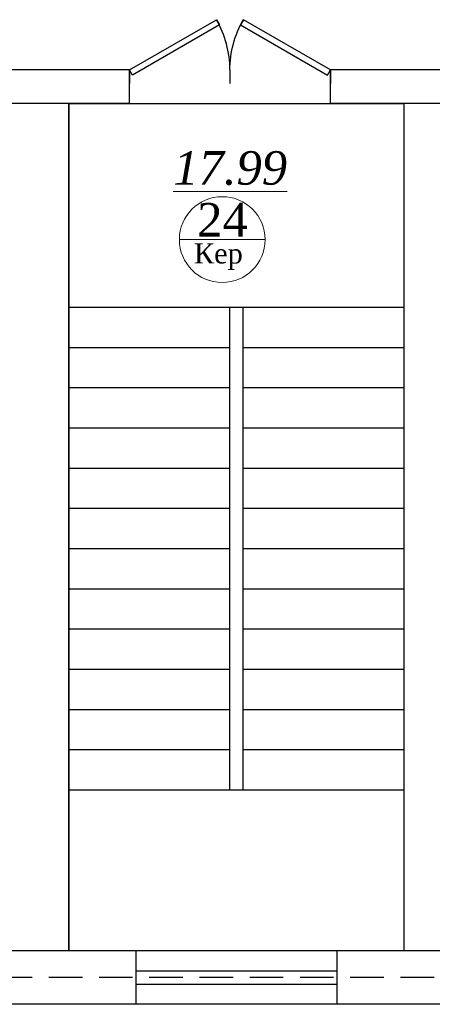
# Model space of a CAD drawing. Header units: inches. Extents: x 8001 to 766003, y -84601 to 563258.
# Tile 8 of 188: x 207674 to 210754, y 9180 to 16525. Entities that reach past the tile are written whole.
import ezdxf

# ---------------------------------------------------------------- set-up
doc = ezdxf.new("R2010")
doc.units = ezdxf.units.IN
doc.header["$MEASUREMENT"] = 0
doc.linetypes.add('( Hidden )', pattern=[0.375, 0.25, -0.125])
doc.layers.add('СТЕНЫ', color=7, linetype='Continuous', lineweight=40)
doc.styles.add('TIEMS', font='times.ttf')

# ---------------------------------------------------------------- blocks, each defined once
blk = doc.blocks.new('*U289')
at = {"color": 5}
for p, q in [((0, 0), (0, -3.999999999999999)), ((30, -3.33066907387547e-16), (30, -3.999999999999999))]:
    blk.add_line(p, q, dxfattribs=at)
blk.add_lwpolyline([(0, -8.881784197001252e-16), (25.98076211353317, 14.99999999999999), (26.85576211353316, 13.48445554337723), (0.875, -1.515544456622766)], close=True, dxfattribs=at)
blk.add_arc((0, 0), 30, 0, 29.99999999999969, dxfattribs=at)
blk = doc.blocks.new('ggggggggggggggfffffggggg')
for p, q in [((3068772.464016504, 634647.3471753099), (3068772.464016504, 634247.3471753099)), ((3070272.464016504, 634647.3471753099), (3070272.464016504, 634247.3471753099))]:
    blk.add_line(p, q)
at = {"color": 5}
for p, q in [((3068772.464016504, 634497.3471753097), (3070272.464016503, 634497.3471753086)), ((3068772.464016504, 634497.3471753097), (3070272.464016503, 634497.3471753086)), ((3068772.464016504, 634397.3471753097), (3070272.464016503, 634397.3471753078)), ((3068772.464016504, 634397.3471753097), (3070272.464016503, 634397.3471753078))]:
    blk.add_line(p, q, dxfattribs=at)
blk = doc.blocks.new('hkgk')
for p, q in [((180321.1995090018, 64159.33996780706), (178271.1995090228, 64159.33996780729)), ((180672.7463723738, 64159.33996780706), (180022.7463723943, 64159.33996780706)), ((180672.7463723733, 63909.33996780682), (180672.7463723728, 64159.33996780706)), ((183671.1995090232, 64159.33996780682), (182172.7463723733, 64159.33996780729)), ((182172.7463723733, 63909.33996780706), (182172.7463723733, 64159.33996780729)), ((180672.7463723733, 63909.33996780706), (178271.1995090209, 63909.33996780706)), ((180221.1995090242, 63909.33996780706), (180221.1995090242, 57589.33996780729)), ((183671.1995090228, 63909.33996780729), (182172.7463723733, 63909.33996780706)), ((182720.7463723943, 63909.33996780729), (182720.7463723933, 57589.33996780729)), ((180221.1995090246, 62389.33996780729), (182721.1995090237, 62389.33996780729)), ((181421.1995090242, 58789.33996780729), (181421.1995090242, 62389.33996780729)), ((181521.1995090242, 58789.33996780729), (181521.1995090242, 62389.33996780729)), ((180221.1995090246, 62089.33996780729), (181421.1995090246, 62089.33996780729)), ((181521.1995090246, 62089.33996780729), (182721.1995090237, 62089.33996780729)), ((180221.1995090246, 61789.33996780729), (181421.1995090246, 61789.33996780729)), ((181521.1995090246, 61789.33996780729), (182721.1995090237, 61789.33996780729)), ((180221.1995090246, 61489.33996780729), (181421.1995090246, 61489.33996780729)), ((181521.1995090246, 61489.33996780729), (182721.1995090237, 61489.33996780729)), ((180221.1995090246, 61189.33996780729), (181421.1995090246, 61189.33996780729)), ((181521.1995090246, 61189.33996780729), (182721.1995090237, 61189.33996780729)), ((180221.1995090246, 60889.33996780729), (181421.1995090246, 60889.33996780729)), ((181521.1995090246, 60889.33996780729), (182721.1995090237, 60889.33996780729)), ((180221.1995090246, 60589.33996780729), (181421.1995090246, 60589.33996780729)), ((181521.1995090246, 60589.33996780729), (182721.1995090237, 60589.33996780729)), ((180221.1995090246, 60289.33996780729), (181421.1995090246, 60289.33996780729)), ((181521.1995090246, 60289.33996780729), (182721.1995090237, 60289.33996780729)), ((180221.1995090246, 59989.33996780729), (181421.1995090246, 59989.33996780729)), ((181521.1995090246, 59989.33996780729), (182721.1995090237, 59989.33996780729)), ((180221.1995090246, 59689.33996780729), (181421.1995090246, 59689.33996780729)), ((181521.1995090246, 59689.33996780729), (182721.1995090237, 59689.33996780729)), ((180221.1995090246, 59389.33996780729), (181421.1995090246, 59389.33996780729)), ((181521.1995090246, 59389.33996780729), (182721.1995090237, 59389.33996780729)), ((180221.1995090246, 59089.33996780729), (181421.1995090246, 59089.33996780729)), ((181521.1995090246, 59089.33996780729), (182721.1995090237, 59089.33996780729)), ((180221.1995090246, 58789.33996780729), (182721.1995090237, 58789.33996780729)), ((180221.1995090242, 57589.33996780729), (176972.7463723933, 57589.33996780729)), ((183169.1995090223, 57589.33996780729), (180219.6526456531, 57589.33996780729)), ((225121.1995090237, 57589.33996780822), (182471.1995090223, 57589.33996780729)), ((221494.2121135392, 57189.33996780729), (176572.7463723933, 57189.33996780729))]:
    blk.add_line(p, q)
at = {"lineweight": 0, "ltscale": 100}
blk.add_line((181045.478288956, 62893.70090622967), (181685.478288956, 62893.70090622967), dxfattribs=at)
at = {"color": 1, "linetype": '( Hidden )', "ltscale": 1000}
blk.add_line((231321.1995090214, 57389.33996780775), (170227.621721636, 57389.33996780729), dxfattribs=at)
at = {"color": 0}
blk.add_lwpolyline([(180221.1995090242, 63909.33996780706), (182720.7463723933, 63909.33996780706), (182720.7463723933, 57589.33996780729), (180221.1995090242, 57589.33996780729)], close=True, dxfattribs=at)
blk.add_lwpolyline([(180219.6526456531, 57589.33996780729), (179819.6526456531, 57589.33996780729)])
at = {"layer": 'СТЕНЫ', "color": 0, "linetype": 'ByBlock', "lineweight": 0, "ltscale": 100}
blk.add_circle((181365.478288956, 62893.70090622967), 320, dxfattribs=at)
at = {"color": 5, "yscale": 25, "zscale": 25}
for p, xscale in [((180672.7463723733, 64159.33996780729), 25), ((182172.7463723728, 64159.33996780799), -25)]:
    blk.add_blockref('*U289', p, dxfattribs=dict(at, xscale=xscale))
blk.add_blockref('ggggggggggggggfffffggggg', (-2888052.811370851, -577058.0072075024))
at = {"lineweight": 0, "ltscale": 100, "char_height": 250, "attachment_point": 5, "style": 'TIEMS'}
for s, insert in [('\\A1;{\\fTimes New Roman|b0|i1|c204|p18;\\L17.99}', (181424.5512113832, 63425.90091599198)), ('\\A1;24', (181367.6152844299, 63041.9501811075))]:
    blk.add_mtext(s, dxfattribs=dict(at, insert=insert))
at = {"lineweight": 0, "ltscale": 100, "insert": (181336.4163520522, 62766.53909777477), "char_height": 150, "width": 1156.471053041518, "attachment_point": 5, "style": 'TIEMS'}
blk.add_mtext('\\A1;Кер', dxfattribs=at)

msp = doc.modelspace()

# ---------------------------------------------------------------- block references
at = {"color": 25}
msp.add_blockref('hkgk', (27820.25034439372, -48009.03783065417), dxfattribs=at)

doc.saveas('drawing.dxf')
